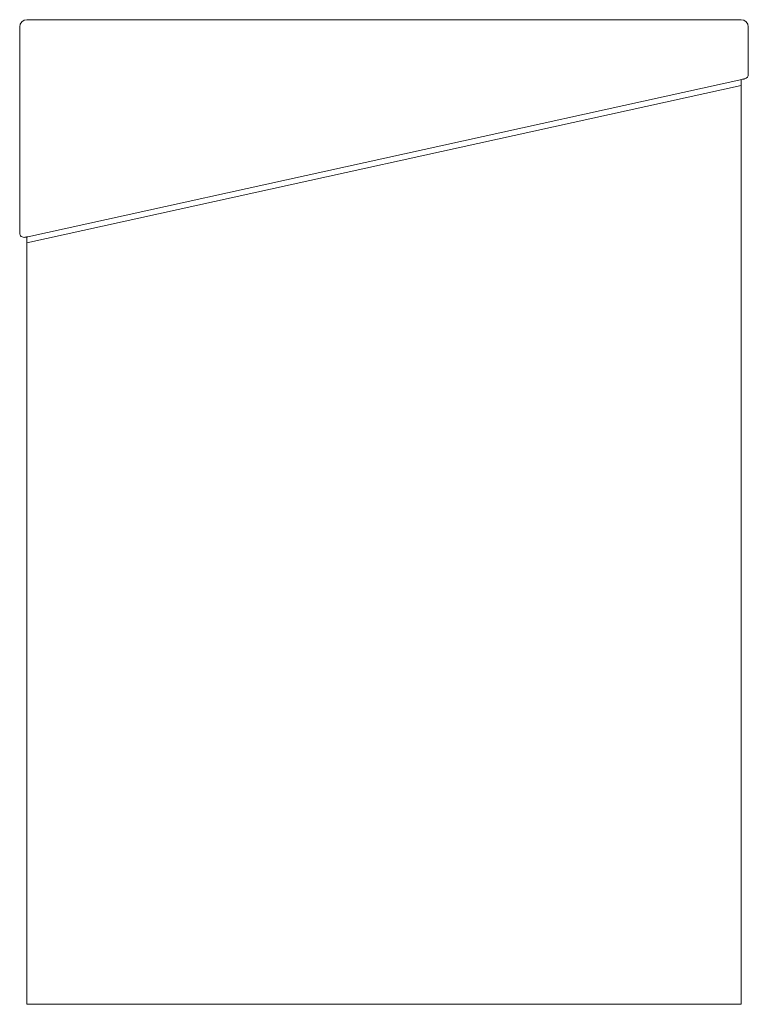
# Model space of a CAD drawing. Header units: millimetres. Extents: x 3871.663 to 3872.163, y 1659.581 to 1660.256.
import ezdxf

# ---------------------------------------------------------------- set-up
doc = ezdxf.new("R2010")
doc.units = ezdxf.units.MM
doc.linetypes.add('SLD-Solid', pattern=[0])
doc.layers.add('SANINDUSA', color=3, linetype='Continuous')

msp = doc.modelspace()

# ---------------------------------------------------------------- linework, layer by layer
at = {"layer": 'SANINDUSA', "linetype": 'SLD-Solid', "lineweight": 15}
for p, q in [((3871.66285, 1660.10997), (3871.66285, 1660.25124)), ((3871.66785, 1660.25624), (3872.15785, 1660.25624)), ((3872.16285, 1660.25124), (3872.16285, 1660.21865)), ((3872.15785, 1660.21104), (3871.66785, 1660.10324)), ((3872.1585, 1660.21528), (3871.6685, 1660.10748)), ((3872.15785, 1660.21104), (3872.15785, 1660.21514)), ((3872.15785, 1659.58123), (3872.15785, 1660.21104)), ((3871.66785, 1660.10733), (3871.66785, 1660.10324)), ((3871.66785, 1660.10324), (3871.66785, 1659.58123)), ((3871.66785, 1659.58123), (3872.15785, 1659.58123))]:
    msp.add_line(p, q, dxfattribs=at)
at = {"layer": 'SANINDUSA', "linetype": 'SLD-Solid', "lineweight": 15, "flags": 128}
for points in [[(3872.1605, 1660.21572), (3872.16047, 1660.21571), (3872.16038, 1660.21569), (3872.16023, 1660.21566), (3872.16003, 1660.21561), (3872.15978, 1660.21556), (3872.1595, 1660.2155), (3872.15918, 1660.21543), (3872.15885, 1660.21535), (3872.1585, 1660.21528)], [(3871.6685, 1660.10748), (3871.66815, 1660.1074), (3871.66781, 1660.10733), (3871.6675, 1660.10726), (3871.66721, 1660.10719), (3871.66697, 1660.10714), (3871.66677, 1660.1071), (3871.66662, 1660.10706), (3871.66653, 1660.10704), (3871.6665, 1660.10704)]]:
    msp.add_lwpolyline(points, dxfattribs=at)
at = {"layer": 'SANINDUSA', "linetype": 'SLD-Solid', "lineweight": 15}
for centre, radius, start, end in [((3871.66785, 1660.25124), 0.005, 90, 180), ((3872.15785, 1660.25124), 0.005, 0, 90), ((3872.15985, 1660.21865), 0.003, 282.40742, 0), ((3871.66585, 1660.10997), 0.003, 180, 282.40742)]:
    msp.add_arc(centre, radius, start, end, dxfattribs=at)

doc.saveas('drawing.dxf')
